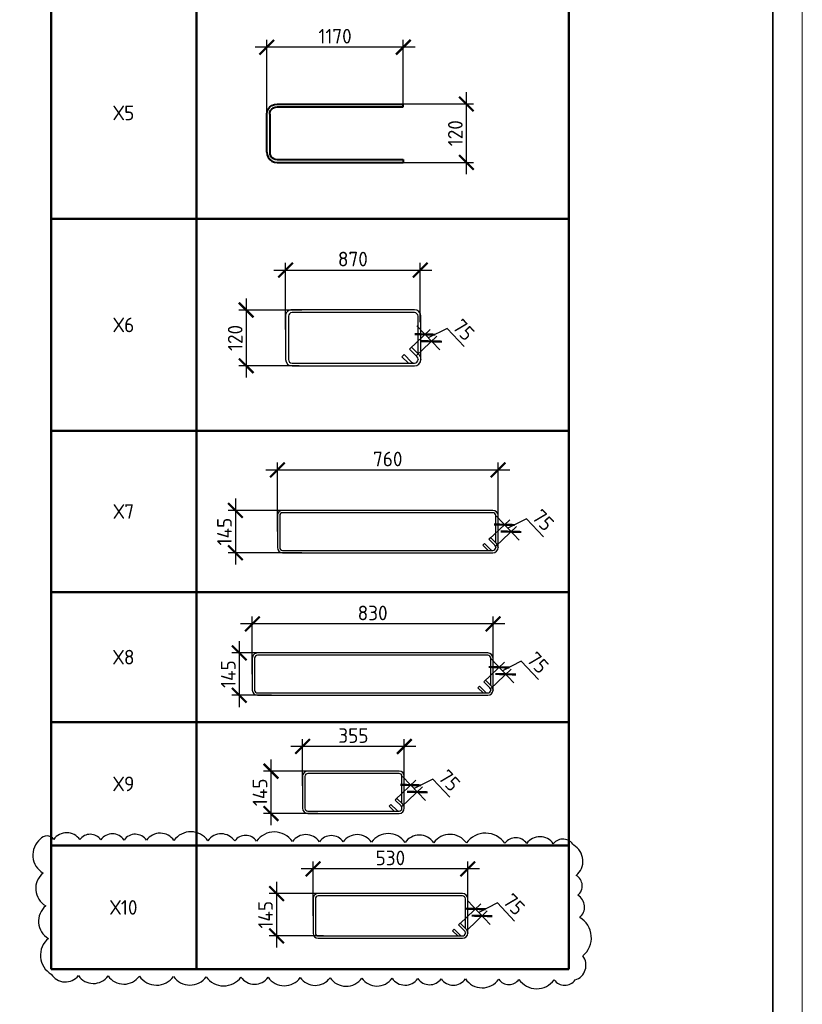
# Model space of a CAD drawing. Header units: millimetres. Extents: x 247266 to 730847, y -636031 to 10052.
# Tile 197 of 256: x 597741 to 611095, y -252646 to -235834. Entities that reach past the tile are written whole.
import ezdxf

# ---------------------------------------------------------------- set-up
doc = ezdxf.new("R2010")
doc.units = ezdxf.units.MM
for name, color, linetype, lineweight in [('Арм_хомуты', 7, 'Continuous', 18), ('Выноски', 7, 'Continuous', 20), ('размер', 7, 'Continuous', 25), ('ТОНКИЕ', 7, 'Continuous', 9)]:
    doc.layers.add(name, color=color, linetype=linetype, lineweight=lineweight)
for name, color, linetype in [('Исправления', 1, 'Continuous'), ('РАЗМЕРЫ', 7, 'Continuous'), ('ТОЛСТЫЕ_ОСНОВНЫЕ', 7, 'Continuous')]:
    doc.layers.add(name, color=color, linetype=linetype)
doc.styles.add('GOST 2.304', font='CS_Gost2304.shx')
doc.styles.add('GOST-2.304_Type-B', font='GOST_Common.ttf')
doc.dimstyles.new('СПДС', dxfattribs={"dimscale": 100, "dimtxt": 2.5, "dimasz": 2.5, "dimexe": 1.25, "dimexo": 0, "dimtad": 1, "dimdec": 0, "dimtxsty": 'GOST-2.304_Type-B', "dimblk": 'ARCHTICK', "dimcen": 2.5, "dimdle": 2, "dimadec": 0, "dimazin": 2, "dimtfac": 0.75, "dimtdec": 0, "dimtmove": 1, "dimatfit": 3, "dimfxl": 1, "dimtolj": 1, "dimarcsym": 1})

# ---------------------------------------------------------------- blocks, each defined once
blk = doc.blocks.new('*U3684')
at = {"layer": 'ТОЛСТЫЕ_ОСНОВНЫЕ', "lineweight": 35}
blk.add_lwpolyline([(20, 5), (836, 5), (836, 589), (20, 589)], close=True, dxfattribs=at)
at = {"layer": 'ТОНКИЕ'}
blk.add_lwpolyline([(0, 0), (841, 0), (841, 594), (0, 594)], close=True, dxfattribs=at)
blk = doc.blocks.new('*T1528')
at = {"layer": 'Выноски', "color": 0, "linetype": 'ByBlock', "lineweight": 50}
for p, q in [((0, 0), (8834, 0)), ((0, 0), (0, -27325)), ((2484, 0), (2484, -27325)), ((8834, 0), (8834, -27325)), ((0, -3110), (8834, -3110)), ((0, -7275), (8834, -7275)), ((0, -10895), (8834, -10895)), ((0, -14514), (8834, -14514)), ((0, -18133), (8834, -18133)), ((0, -20888), (8834, -20888)), ((0, -23106), (8834, -23106)), ((0, -25215), (8834, -25215)), ((0, -27325), (8834, -27325))]:
    blk.add_line(p, q, dxfattribs=at)
at = {"layer": 'Выноски', "color": 0, "char_height": 250, "width": 2183.67, "attachment_point": 5, "style": 'GOST-2.304_Type-B'}
for s, insert in [('Х2', (1242, -1555)), ('Х3', (1242, -5193)), ('Х4', (1242, -9085)), ('Х5', (1242, -12704)), ('Х6', (1242, -16324)), ('Х7', (1242, -19510)), ('Х8', (1242, -21997)), ('Х9', (1242, -24161)), ('Х10', (1242, -26270))]:
    blk.add_mtext(s, dxfattribs=dict(at, insert=insert))
blk = doc.blocks.new('*U138')
at = {"color": 0, "linetype": 'ByBlock', "lineweight": -2}
for p, q in [((-99.8, 25), (-99.8, 455.9)), ((-89.8, 455.9), (-99.8, 455.9)), ((-89.8, 25), (-89.8, 455.9)), ((89.8, 25), (89.8, 455.9)), ((89.8, 455.9), (99.8, 455.9)), ((99.8, 25), (99.8, 455.9)), ((-98.6, 15.9), (-99.8, 25)), ((-95.1, 7.5), (-98.6, 15.9)), ((-89.6, 0.3), (-95.1, 7.5)), ((-89, 18.5), (-89.8, 25)), ((-82.3, -5.3), (-89.6, 0.3)), ((-86.5, 12.5), (-89, 18.5)), ((-82.5, 7.3), (-86.5, 12.5)), ((-77.3, 3.3), (-82.5, 7.3)), ((-71.3, 0.9), (-77.3, 3.3)), ((-64.8, 0), (-71.3, 0.9)), ((-64.8, 0), (64.8, 0)), ((64.8, 0), (71.3, 0.9)), ((71.3, 0.9), (77.3, 3.3)), ((77.3, 3.3), (82.5, 7.3)), ((82.3, -5.3), (89.6, 0.3)), ((82.5, 7.3), (86.5, 12.5)), ((86.5, 12.5), (89, 18.5)), ((89, 18.5), (89.8, 25)), ((89.6, 0.3), (95.1, 7.5)), ((95.1, 7.5), (98.6, 15.9)), ((98.6, 15.9), (99.8, 25)), ((-73.9, -8.8), (-82.3, -5.3)), ((-64.8, -10), (-73.9, -8.8)), ((64.8, -10), (-64.8, -10)), ((64.8, -10), (73.9, -8.8)), ((73.9, -8.8), (82.3, -5.3))]:
    blk.add_line(p, q, dxfattribs=at)
at = {"style": 'GOST 2.304', "oblique": 15, "flags": 9}
for tag, p in [('ПОЗИЦИЯ', (993.5, -185)), ('ДИАМЕТР', (993.8, -189.3)), ('КЛАСС', (994.1, -193.8)), ('ДЛИНА', (994.5, -198.5)), ('МАССА', (994.8, -203.9))]:
    blk.add_attdef(tag, p, '', height=2.5, dxfattribs=at)
blk = doc.blocks.new('_ArchTick')
at = {"color": 0, "linetype": 'ByBlock', "const_width": 0.15}
blk.add_lwpolyline([(-0.5, -0.5), (0.5, 0.5)], dxfattribs=at)
blk = doc.blocks.new('*D1539')
at = {"layer": 'DEFPOINTS', "color": 0, "ltscale": 100}
for p in [(601957, -236304), (604286, -237323), (601957, -237505)]:
    blk.add_point(p, dxfattribs=at)
at = {"layer": 'размер', "color": 0, "lineweight": -2}
for p, q in [((601957, -237505), (601957, -236179)), ((604286, -237323), (604286, -236179)), ((604486, -236304), (601757, -236304))]:
    blk.add_line(p, q, dxfattribs=at)
at = {"layer": 'размер', "color": 0, "lineweight": -2, "ltscale": 100, "xscale": 250, "yscale": 250, "zscale": 250, "rotation": 180}
blk.add_blockref('_ArchTick', (601957, -236304), dxfattribs=at)
at = {"layer": 'размер', "color": 0, "lineweight": -2, "ltscale": 100, "xscale": 250, "yscale": 250, "zscale": 250}
blk.add_blockref('_ArchTick', (604286, -236304), dxfattribs=at)
at = {"layer": 'размер', "color": 0, "ltscale": 100, "insert": (603121, -236116), "char_height": 250, "attachment_point": 5, "style": 'GOST-2.304_Type-B'}
blk.add_mtext('\\A1;1170', dxfattribs=at)
blk = doc.blocks.new('*D1530')
at = {"layer": 'DEFPOINTS', "color": 0, "ltscale": 100}
for p in [(603657, -237273), (605362, -237273), (603954, -238271)]:
    blk.add_point(p, dxfattribs=at)
at = {"layer": 'РАЗМЕРЫ', "color": 0, "lineweight": -2}
for p, q in [((605362, -238471), (605362, -237073)), ((603657, -237273), (605487, -237273)), ((603954, -238271), (605487, -238271))]:
    blk.add_line(p, q, dxfattribs=at)
at = {"layer": 'РАЗМЕРЫ', "color": 0, "lineweight": -2, "ltscale": 100, "xscale": 250, "yscale": 250, "zscale": 250}
for p, rotation in [((605362, -237273), 90), ((605362, -238271), 270)]:
    blk.add_blockref('_ArchTick', p, dxfattribs=dict(at, rotation=rotation))
at = {"layer": 'РАЗМЕРЫ', "color": 0, "lineweight": 0, "ltscale": 100, "insert": (605174, -237772), "char_height": 250, "attachment_point": 5, "rotation": 90, "style": 'GOST-2.304_Type-B'}
blk.add_mtext('\\A1;120', dxfattribs=at)
blk = doc.blocks.new('*U139')
at = {"color": 0, "linetype": 'ByBlock', "lineweight": -2}
for p, q in [((432, 183.1), (12.5, 183.1)), ((432, 173.1), (12.5, 173.1)), ((47.8, 144), (22.3, 169.4)), ((32.8, 173.1), (54.9, 151.1)), ((-10, 160.6), (-10, 12.5)), ((-10, 159.6), (-10, 160.6)), ((22, 118.2), (-3.4, 143.7)), ((0, 159.6), (0, 160.6)), ((0, 140.3), (0, 12.5)), ((3.7, 150.8), (29.1, 125.3)), ((54.9, 151.1), (47.8, 144)), ((444.5, 12.5), (444.5, 160.6)), ((454.5, 12.5), (454.5, 160.6)), ((29.1, 125.3), (22, 118.2)), ((12.5, 0), (432, 0)), ((12.5, -10), (432, -10))]:
    blk.add_line(p, q, dxfattribs=at)
for centre, radius, start, end in [((12.5, 160.6), 22.5, 90, 180), ((12.5, 160.6), 12.5, 90, 180), ((13.5, 160.6), 12.5, 45, 90), ((432, 160.6), 22.5, 0, 90), ((432, 160.6), 12.5, 0, 90), ((12.5, 159.6), 22.5, 180, 225), ((12.5, 159.6), 12.5, 180, 225), ((12.5, 12.5), 22.5, 180, 270), ((12.5, 12.5), 12.5, 180, 270), ((432, 12.5), 12.5, 270, 0), ((432, 12.5), 22.5, 270, 0)]:
    blk.add_arc(centre, radius, start, end, dxfattribs=at)
at = {"style": 'GOST 2.304', "oblique": 15, "flags": 9}
for tag, p in [('ДИАМЕТР', (-52.8, -63)), ('КЛАСС', (-53, -68.7)), ('ПОЗИЦИЯ', (-52.3, -58)), ('ДЛИНА', (-52.5, -73.8)), ('МАССА', (-52.3, -78.3))]:
    blk.add_attdef(tag, p, '', height=2.5, dxfattribs=at)
blk = doc.blocks.new('*D1525')
at = {"layer": 'DEFPOINTS', "color": 0, "ltscale": 100}
for p in [(602553, -240792), (601606, -241743), (602509, -241743)]:
    blk.add_point(p, dxfattribs=at)
at = {"layer": 'РАЗМЕРЫ', "color": 0, "lineweight": -2}
for p, q in [((601606, -240592), (601606, -241943)), ((602553, -240792), (601481, -240792)), ((602509, -241743), (601481, -241743))]:
    blk.add_line(p, q, dxfattribs=at)
at = {"layer": 'РАЗМЕРЫ', "color": 0, "lineweight": -2, "ltscale": 100, "xscale": 250, "yscale": 250, "zscale": 250}
for p, rotation in [((601606, -240792), 90), ((601606, -241743), 270)]:
    blk.add_blockref('_ArchTick', p, dxfattribs=dict(at, rotation=rotation))
at = {"layer": 'РАЗМЕРЫ', "color": 0, "lineweight": 0, "ltscale": 100, "insert": (601418, -241268), "char_height": 250, "attachment_point": 5, "rotation": 90, "style": 'GOST-2.304_Type-B'}
blk.add_mtext('\\A1;120', dxfattribs=at)
blk = doc.blocks.new('*D1526')
at = {"layer": 'DEFPOINTS', "color": 0, "ltscale": 100}
for p in [(604575, -240109), (604575, -241001), (602276, -241124)]:
    blk.add_point(p, dxfattribs=at)
at = {"layer": 'РАЗМЕРЫ', "color": 0, "lineweight": -2}
for p, q in [((602276, -241124), (602276, -239984)), ((604575, -241001), (604575, -239984)), ((602076, -240109), (604775, -240109))]:
    blk.add_line(p, q, dxfattribs=at)
at = {"layer": 'РАЗМЕРЫ', "color": 0, "lineweight": -2, "ltscale": 100, "xscale": 250, "yscale": 250, "zscale": 250, "rotation": 180}
blk.add_blockref('_ArchTick', (602276, -240109), dxfattribs=at)
at = {"layer": 'РАЗМЕРЫ', "color": 0, "lineweight": -2, "ltscale": 100, "xscale": 250, "yscale": 250, "zscale": 250}
blk.add_blockref('_ArchTick', (604575, -240109), dxfattribs=at)
at = {"layer": 'РАЗМЕРЫ', "color": 0, "lineweight": 0, "ltscale": 100, "insert": (603426, -239921), "char_height": 250, "attachment_point": 5, "style": 'GOST-2.304_Type-B'}
blk.add_mtext('\\A1;870', dxfattribs=at)
blk = doc.blocks.new('*U1492')
at = {"color": 0, "linetype": 'ByBlock', "lineweight": -2}
for p, q in [((403.7, 171.8), (12.5, 171.8)), ((-10, 149.3), (-10, 12.5)), ((-10, 148.3), (-10, 149.3)), ((22, 106.9), (-3.4, 132.4)), ((0, 148.3), (0, 149.3)), ((0, 129), (0, 12.5)), ((3.7, 139.5), (29.1, 114)), ((403.7, 161.8), (12.5, 161.8)), ((47.8, 132.7), (22.3, 158.1)), ((32.8, 161.8), (54.9, 139.8)), ((54.9, 139.8), (47.8, 132.7)), ((416.2, 12.5), (416.2, 149.3)), ((426.2, 12.5), (426.2, 149.3)), ((29.1, 114), (22, 106.9)), ((12.5, 0), (403.7, 0)), ((12.5, -10), (403.7, -10))]:
    blk.add_line(p, q, dxfattribs=at)
for centre, radius, start, end in [((12.5, 149.3), 22.5, 90, 180), ((403.7, 149.3), 22.5, 0, 90), ((12.5, 148.3), 22.5, 180, 225), ((12.5, 149.3), 12.5, 90, 180), ((12.5, 148.3), 12.5, 180, 225), ((13.5, 149.3), 12.5, 45, 90), ((403.7, 149.3), 12.5, 0, 90), ((12.5, 12.5), 22.5, 180, 270), ((12.5, 12.5), 12.5, 180, 270), ((403.7, 12.5), 12.5, 270, 0), ((403.7, 12.5), 22.5, 270, 0)]:
    blk.add_arc(centre, radius, start, end, dxfattribs=at)
at = {"style": 'GOST 2.304', "oblique": 15, "flags": 9}
for tag, p in [('ДИАМЕТР', (-52.8, -63)), ('КЛАСС', (-53, -68.7)), ('ДЛИНА', (-52.5, -73.8)), ('ПОЗИЦИЯ', (-52.3, -58)), ('МАССА', (-52.3, -78.3))]:
    blk.add_attdef(tag, p, '', height=2.5, dxfattribs=at)
blk = doc.blocks.new('*D1534')
at = {"layer": 'DEFPOINTS', "color": 0, "ltscale": 100}
for p in [(602567, -248244), (602567, -248913), (604303, -248838)]:
    blk.add_point(p, dxfattribs=at)
at = {"layer": 'РАЗМЕРЫ', "color": 0, "lineweight": -2}
for p, q in [((602567, -248913), (602567, -248119)), ((604303, -248838), (604303, -248119)), ((604503, -248244), (602367, -248244))]:
    blk.add_line(p, q, dxfattribs=at)
at = {"layer": 'РАЗМЕРЫ', "color": 0, "lineweight": -2, "ltscale": 100, "xscale": 250, "yscale": 250, "zscale": 250, "rotation": 180}
blk.add_blockref('_ArchTick', (602567, -248244), dxfattribs=at)
at = {"layer": 'РАЗМЕРЫ', "color": 0, "lineweight": -2, "ltscale": 100, "xscale": 250, "yscale": 250, "zscale": 250}
blk.add_blockref('_ArchTick', (604303, -248244), dxfattribs=at)
at = {"layer": 'РАЗМЕРЫ', "color": 0, "lineweight": 0, "ltscale": 100, "insert": (603435, -248057), "char_height": 250, "attachment_point": 5, "style": 'GOST-2.304_Type-B'}
blk.add_mtext('\\A1;355', dxfattribs=at)
blk = doc.blocks.new('*D1523')
at = {"layer": 'DEFPOINTS', "color": 0, "ltscale": 100}
for p in [(602828, -248664), (602028, -249388), (602828, -249388)]:
    blk.add_point(p, dxfattribs=at)
at = {"layer": 'РАЗМЕРЫ', "color": 0, "lineweight": -2}
for p, q in [((602028, -248464), (602028, -249588)), ((602828, -248664), (601903, -248664)), ((602828, -249388), (601903, -249388))]:
    blk.add_line(p, q, dxfattribs=at)
at = {"layer": 'РАЗМЕРЫ', "color": 0, "lineweight": -2, "ltscale": 100, "xscale": 250, "yscale": 250, "zscale": 250}
for p, rotation in [((602028, -248664), 90), ((602028, -249388), 270)]:
    blk.add_blockref('_ArchTick', p, dxfattribs=dict(at, rotation=rotation))
at = {"layer": 'РАЗМЕРЫ', "color": 0, "lineweight": 0, "ltscale": 100, "insert": (601841, -249026), "char_height": 250, "attachment_point": 5, "rotation": 90, "style": 'GOST-2.304_Type-B'}
blk.add_mtext('\\A1;145', dxfattribs=at)
blk = doc.blocks.new('*U1490')
at = {"color": 0, "linetype": 'ByBlock', "lineweight": -2}
for p, q in [((999.5, 171.8), (12.5, 171.8)), ((-10, 149.3), (-10, 12.5)), ((-10, 148.3), (-10, 149.3)), ((22, 106.9), (-3.4, 132.4)), ((0, 148.3), (0, 149.3)), ((0, 129), (0, 12.5)), ((3.7, 139.5), (29.1, 114)), ((999.5, 161.8), (12.5, 161.8)), ((47.8, 132.7), (22.3, 158.1)), ((32.8, 161.8), (54.9, 139.8)), ((54.9, 139.8), (47.8, 132.7)), ((1012, 12.5), (1012, 149.3)), ((1022, 12.5), (1022, 149.3)), ((29.1, 114), (22, 106.9)), ((12.5, 0), (999.5, 0)), ((12.5, -10), (999.5, -10))]:
    blk.add_line(p, q, dxfattribs=at)
for centre, radius, start, end in [((12.5, 149.3), 22.5, 90, 180), ((999.5, 149.3), 22.5, 0, 90), ((12.5, 148.3), 22.5, 180, 225), ((12.5, 149.3), 12.5, 90, 180), ((12.5, 148.3), 12.5, 180, 225), ((13.5, 149.3), 12.5, 45, 90), ((999.5, 149.3), 12.5, 0, 90), ((12.5, 12.5), 22.5, 180, 270), ((12.5, 12.5), 12.5, 180, 270), ((999.5, 12.5), 12.5, 270, 0), ((999.5, 12.5), 22.5, 270, 0)]:
    blk.add_arc(centre, radius, start, end, dxfattribs=at)
at = {"style": 'GOST 2.304', "oblique": 15, "flags": 9}
for tag, p in [('ДИАМЕТР', (-52.8, -63)), ('КЛАСС', (-53, -68.7)), ('ДЛИНА', (-52.5, -73.8)), ('ПОЗИЦИЯ', (-52.3, -58)), ('МАССА', (-52.3, -78.3))]:
    blk.add_attdef(tag, p, '', height=2.5, dxfattribs=at)
blk = doc.blocks.new('*D1535')
at = {"layer": 'DEFPOINTS', "color": 0, "ltscale": 100}
for p in [(601710, -246151), (601710, -247008), (605817, -247008)]:
    blk.add_point(p, dxfattribs=at)
at = {"layer": 'РАЗМЕРЫ', "color": 0, "lineweight": -2}
for p, q in [((601710, -247008), (601710, -246026)), ((605817, -247008), (605817, -246026)), ((606017, -246151), (601510, -246151))]:
    blk.add_line(p, q, dxfattribs=at)
at = {"layer": 'РАЗМЕРЫ', "color": 0, "lineweight": -2, "ltscale": 100, "xscale": 250, "yscale": 250, "zscale": 250, "rotation": 180}
blk.add_blockref('_ArchTick', (601710, -246151), dxfattribs=at)
at = {"layer": 'РАЗМЕРЫ', "color": 0, "lineweight": -2, "ltscale": 100, "xscale": 250, "yscale": 250, "zscale": 250}
blk.add_blockref('_ArchTick', (605817, -246151), dxfattribs=at)
at = {"layer": 'РАЗМЕРЫ', "color": 0, "lineweight": 0, "ltscale": 100, "insert": (603763, -245964), "char_height": 250, "attachment_point": 5, "style": 'GOST-2.304_Type-B'}
blk.add_mtext('\\A1;830', dxfattribs=at)
blk = doc.blocks.new('*D1524')
at = {"layer": 'DEFPOINTS', "color": 0, "ltscale": 100}
for p in [(602040, -246647), (601488, -247370), (602040, -247370)]:
    blk.add_point(p, dxfattribs=at)
at = {"layer": 'РАЗМЕРЫ', "color": 0, "lineweight": -2}
for p, q in [((601488, -246447), (601488, -247570)), ((602040, -246647), (601363, -246647)), ((602040, -247370), (601363, -247370))]:
    blk.add_line(p, q, dxfattribs=at)
at = {"layer": 'РАЗМЕРЫ', "color": 0, "lineweight": -2, "ltscale": 100, "xscale": 250, "yscale": 250, "zscale": 250}
for p, rotation in [((601488, -246647), 90), ((601488, -247370), 270)]:
    blk.add_blockref('_ArchTick', p, dxfattribs=dict(at, rotation=rotation))
at = {"layer": 'РАЗМЕРЫ', "color": 0, "lineweight": 0, "ltscale": 100, "insert": (601300, -247008), "char_height": 250, "attachment_point": 5, "rotation": 90, "style": 'GOST-2.304_Type-B'}
blk.add_mtext('\\A1;145', dxfattribs=at)
blk = doc.blocks.new('*U1491')
at = {"color": 0, "linetype": 'ByBlock', "lineweight": -2}
for p, q in [((913.8, 171.8), (12.5, 171.8)), ((-10, 149.3), (-10, 12.5)), ((-10, 148.3), (-10, 149.3)), ((22, 106.9), (-3.4, 132.4)), ((0, 148.3), (0, 149.3)), ((0, 129), (0, 12.5)), ((3.7, 139.5), (29.1, 114)), ((913.8, 161.8), (12.5, 161.8)), ((47.8, 132.7), (22.3, 158.1)), ((32.8, 161.8), (54.9, 139.8)), ((54.9, 139.8), (47.8, 132.7)), ((926.3, 12.5), (926.3, 149.3)), ((936.3, 12.5), (936.3, 149.3)), ((29.1, 114), (22, 106.9)), ((12.5, 0), (913.8, 0)), ((12.5, -10), (913.8, -10))]:
    blk.add_line(p, q, dxfattribs=at)
for centre, radius, start, end in [((12.5, 149.3), 22.5, 90, 180), ((913.8, 149.3), 22.5, 0, 90), ((12.5, 148.3), 22.5, 180, 225), ((12.5, 149.3), 12.5, 90, 180), ((12.5, 148.3), 12.5, 180, 225), ((13.5, 149.3), 12.5, 45, 90), ((913.8, 149.3), 12.5, 0, 90), ((12.5, 12.5), 22.5, 180, 270), ((12.5, 12.5), 12.5, 180, 270), ((913.8, 12.5), 12.5, 270, 0), ((913.8, 12.5), 22.5, 270, 0)]:
    blk.add_arc(centre, radius, start, end, dxfattribs=at)
at = {"style": 'GOST 2.304', "oblique": 15, "flags": 9}
for tag, p in [('ДИАМЕТР', (-52.8, -63)), ('КЛАСС', (-53, -68.7)), ('ДЛИНА', (-52.5, -73.8)), ('ПОЗИЦИЯ', (-52.3, -58)), ('МАССА', (-52.3, -78.3))]:
    blk.add_attdef(tag, p, '', height=2.5, dxfattribs=at)
blk = doc.blocks.new('*D1532')
at = {"layer": 'DEFPOINTS', "color": 0, "ltscale": 100}
for p in [(605904, -243522), (602138, -244574), (605904, -244508)]:
    blk.add_point(p, dxfattribs=at)
at = {"layer": 'РАЗМЕРЫ', "color": 0, "lineweight": -2}
for p, q in [((602138, -244574), (602138, -243397)), ((605904, -244508), (605904, -243397)), ((601938, -243522), (606104, -243522))]:
    blk.add_line(p, q, dxfattribs=at)
at = {"layer": 'РАЗМЕРЫ', "color": 0, "lineweight": -2, "ltscale": 100, "xscale": 250, "yscale": 250, "zscale": 250, "rotation": 180}
blk.add_blockref('_ArchTick', (602138, -243522), dxfattribs=at)
at = {"layer": 'РАЗМЕРЫ', "color": 0, "lineweight": -2, "ltscale": 100, "xscale": 250, "yscale": 250, "zscale": 250}
blk.add_blockref('_ArchTick', (605904, -243522), dxfattribs=at)
at = {"layer": 'РАЗМЕРЫ', "color": 0, "lineweight": 0, "ltscale": 100, "insert": (604021, -243335), "char_height": 250, "attachment_point": 5, "style": 'GOST-2.304_Type-B'}
blk.add_mtext('\\A1;760', dxfattribs=at)
blk = doc.blocks.new('*D1533')
at = {"layer": 'DEFPOINTS', "color": 0, "ltscale": 100}
for p in [(602506, -244212), (601422, -244936), (602554, -244936)]:
    blk.add_point(p, dxfattribs=at)
at = {"layer": 'РАЗМЕРЫ', "color": 0, "lineweight": -2}
for p, q in [((601422, -244012), (601422, -245136)), ((602506, -244212), (601297, -244212)), ((602554, -244936), (601297, -244936))]:
    blk.add_line(p, q, dxfattribs=at)
at = {"layer": 'РАЗМЕРЫ', "color": 0, "lineweight": -2, "ltscale": 100, "xscale": 250, "yscale": 250, "zscale": 250}
for p, rotation in [((601422, -244212), 90), ((601422, -244936), 270)]:
    blk.add_blockref('_ArchTick', p, dxfattribs=dict(at, rotation=rotation))
at = {"layer": 'РАЗМЕРЫ', "color": 0, "lineweight": 0, "ltscale": 100, "insert": (601235, -244574), "char_height": 250, "attachment_point": 5, "rotation": 90, "style": 'GOST-2.304_Type-B'}
blk.add_mtext('\\A1;145', dxfattribs=at)
blk = doc.blocks.new('*D1519')
at = {"layer": 'DEFPOINTS', "color": 0, "ltscale": 100}
for p in [(604769, -241326), (604395, -241455), (604508, -241574)]:
    blk.add_point(p, dxfattribs=at)
at = {"layer": 'РАЗМЕРЫ', "color": 0, "lineweight": -2}
for p, q in [((604519, -241062), (604907, -241472)), ((604395, -241455), (604747, -241121)), ((604508, -241574), (604860, -241240)), ((605034, -241105), (604713, -241267)), ((605325, -241413), (605034, -241105))]:
    blk.add_line(p, q, dxfattribs=at)
at = {"layer": 'РАЗМЕРЫ', "color": 0, "lineweight": -2, "ltscale": 100, "xscale": 250, "yscale": 250, "zscale": 250}
for p, rotation in [((604656, -241207), 133.4647752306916), ((604769, -241326), 313.4647752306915)]:
    blk.add_blockref('_ArchTick', p, dxfattribs=dict(at, rotation=rotation))
at = {"layer": 'РАЗМЕРЫ', "color": 0, "ltscale": 100, "insert": (605316, -241130), "char_height": 250, "attachment_point": 5, "rotation": 313.4648, "style": 'GOST-2.304_Type-B'}
blk.add_mtext('\\A1;75', dxfattribs=at)
blk = doc.blocks.new('*D1520')
at = {"layer": 'DEFPOINTS', "color": 0, "ltscale": 100}
for p in [(606125, -244576), (605751, -244705), (605864, -244824)]:
    blk.add_point(p, dxfattribs=at)
at = {"layer": 'РАЗМЕРЫ', "color": 0, "lineweight": -2}
for p, q in [((605751, -244705), (606103, -244371)), ((605875, -244312), (606263, -244721)), ((606389, -244355), (606069, -244516)), ((606681, -244663), (606389, -244355)), ((605864, -244824), (606216, -244490))]:
    blk.add_line(p, q, dxfattribs=at)
at = {"layer": 'РАЗМЕРЫ', "color": 0, "lineweight": -2, "ltscale": 100, "xscale": 250, "yscale": 250, "zscale": 250}
for p, rotation in [((606012, -244457), 133.4647752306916), ((606125, -244576), 313.4647752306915)]:
    blk.add_blockref('_ArchTick', p, dxfattribs=dict(at, rotation=rotation))
at = {"layer": 'РАЗМЕРЫ', "color": 0, "ltscale": 100, "insert": (606672, -244379), "char_height": 250, "attachment_point": 5, "rotation": 313.4648, "style": 'GOST-2.304_Type-B'}
blk.add_mtext('\\A1;75', dxfattribs=at)
blk = doc.blocks.new('*D1521')
at = {"layer": 'DEFPOINTS', "color": 0, "ltscale": 100}
for p in [(605661, -247139), (606035, -247010), (605773, -247258)]:
    blk.add_point(p, dxfattribs=at)
at = {"layer": 'РАЗМЕРЫ', "color": 0, "lineweight": -2}
for p, q in [((605784, -246746), (606172, -247155)), ((606299, -246789), (605978, -246950)), ((606591, -247097), (606299, -246789)), ((605661, -247139), (606013, -246805)), ((605773, -247258), (606126, -246924))]:
    blk.add_line(p, q, dxfattribs=at)
at = {"layer": 'РАЗМЕРЫ', "color": 0, "lineweight": -2, "ltscale": 100, "xscale": 250, "yscale": 250, "zscale": 250}
for p, rotation in [((605922, -246891), 133.4647752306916), ((606035, -247010), 313.4647752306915)]:
    blk.add_blockref('_ArchTick', p, dxfattribs=dict(at, rotation=rotation))
at = {"layer": 'РАЗМЕРЫ', "color": 0, "ltscale": 100, "insert": (606582, -246813), "char_height": 250, "attachment_point": 5, "rotation": 313.4648, "style": 'GOST-2.304_Type-B'}
blk.add_mtext('\\A1;75', dxfattribs=at)
blk = doc.blocks.new('*D1522')
at = {"layer": 'DEFPOINTS', "color": 0, "ltscale": 100}
for p in [(604151, -249149), (604525, -249021), (604264, -249269)]:
    blk.add_point(p, dxfattribs=at)
at = {"layer": 'РАЗМЕРЫ', "color": 0, "lineweight": -2}
for p, q in [((604151, -249149), (604503, -248816)), ((604275, -248757), (604663, -249166)), ((604790, -248800), (604469, -248961)), ((605082, -249107), (604790, -248800)), ((604264, -249269), (604616, -248935))]:
    blk.add_line(p, q, dxfattribs=at)
at = {"layer": 'РАЗМЕРЫ', "color": 0, "lineweight": -2, "ltscale": 100, "xscale": 250, "yscale": 250, "zscale": 250}
for p, rotation in [((604413, -248902), 133.4647752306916), ((604525, -249021), 313.4647752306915)]:
    blk.add_blockref('_ArchTick', p, dxfattribs=dict(at, rotation=rotation))
at = {"layer": 'РАЗМЕРЫ', "color": 0, "ltscale": 100, "insert": (605072, -248824), "char_height": 250, "attachment_point": 5, "rotation": 313.4648, "style": 'GOST-2.304_Type-B'}
blk.add_mtext('\\A1;75', dxfattribs=at)
blk = doc.blocks.new('*U3184')
at = {"color": 0, "linetype": 'ByBlock', "lineweight": -2}
for p, q in [((631, 181.8), (12.5, 181.8)), ((631, 171.8), (12.5, 171.8)), ((32.8, 171.8), (54.9, 149.8)), ((-10, 159.3), (-10, 12.5)), ((-10, 158.3), (-10, 159.3)), ((22, 116.9), (-3.4, 142.4)), ((0, 158.3), (0, 159.3)), ((0, 139), (0, 12.5)), ((3.7, 149.5), (29.1, 124)), ((47.8, 142.7), (22.3, 168.1)), ((54.9, 149.8), (47.8, 142.7)), ((643.5, 12.5), (643.5, 159.3)), ((653.5, 12.5), (653.5, 159.3)), ((29.1, 124), (22, 116.9)), ((12.5, 0), (631, 0)), ((12.5, -10), (631, -10))]:
    blk.add_line(p, q, dxfattribs=at)
for centre, radius, start, end in [((12.5, 159.3), 22.5, 90, 180), ((12.5, 159.3), 12.5, 90, 180), ((13.5, 159.3), 12.5, 45, 90), ((631, 159.3), 22.5, 0, 90), ((631, 159.3), 12.5, 0, 90), ((12.5, 158.3), 22.5, 180, 225), ((12.5, 158.3), 12.5, 180, 225), ((12.5, 12.5), 22.5, 180, 270), ((12.5, 12.5), 12.5, 180, 270), ((631, 12.5), 12.5, 270, 0), ((631, 12.5), 22.5, 270, 0)]:
    blk.add_arc(centre, radius, start, end, dxfattribs=at)
at = {"style": 'GOST 2.304', "oblique": 15, "flags": 9}
for tag, p in [('ДИАМЕТР', (-52.8, -63)), ('КЛАСС', (-53, -68.7)), ('ДЛИНА', (-52.5, -73.8)), ('ПОЗИЦИЯ', (-52.3, -58)), ('МАССА', (-52.3, -78.3))]:
    blk.add_attdef(tag, p, '', height=2.5, dxfattribs=at)
blk = doc.blocks.new('*D3188')
at = {"layer": 'DEFPOINTS', "color": 0, "ltscale": 100}
for p in [(602746, -250335), (605386, -250929), (602746, -251136)]:
    blk.add_point(p, dxfattribs=at)
at = {"layer": 'РАЗМЕРЫ', "color": 0, "lineweight": -2}
for p, q in [((602746, -251136), (602746, -250210)), ((605386, -250929), (605386, -250210)), ((605586, -250335), (602546, -250335))]:
    blk.add_line(p, q, dxfattribs=at)
at = {"layer": 'РАЗМЕРЫ', "color": 0, "lineweight": -2, "ltscale": 100, "xscale": 250, "yscale": 250, "zscale": 250, "rotation": 180}
blk.add_blockref('_ArchTick', (602746, -250335), dxfattribs=at)
at = {"layer": 'РАЗМЕРЫ', "color": 0, "lineweight": -2, "ltscale": 100, "xscale": 250, "yscale": 250, "zscale": 250}
blk.add_blockref('_ArchTick', (605386, -250335), dxfattribs=at)
at = {"layer": 'РАЗМЕРЫ', "color": 0, "lineweight": 0, "ltscale": 100, "insert": (604066, -250147), "char_height": 250, "attachment_point": 5, "style": 'GOST-2.304_Type-B'}
blk.add_mtext('\\A1;530', dxfattribs=at)
blk = doc.blocks.new('*D3189')
at = {"layer": 'DEFPOINTS', "color": 0, "ltscale": 100}
for p in [(602923, -250755), (602123, -251478), (602923, -251478)]:
    blk.add_point(p, dxfattribs=at)
at = {"layer": 'РАЗМЕРЫ', "color": 0, "lineweight": -2}
for p, q in [((602123, -250555), (602123, -251678)), ((602923, -250755), (601998, -250755)), ((602923, -251478), (601998, -251478))]:
    blk.add_line(p, q, dxfattribs=at)
at = {"layer": 'РАЗМЕРЫ', "color": 0, "lineweight": -2, "ltscale": 100, "xscale": 250, "yscale": 250, "zscale": 250}
for p, rotation in [((602123, -250755), 90), ((602123, -251478), 270)]:
    blk.add_blockref('_ArchTick', p, dxfattribs=dict(at, rotation=rotation))
at = {"layer": 'РАЗМЕРЫ', "color": 0, "lineweight": 0, "ltscale": 100, "insert": (601935, -251117), "char_height": 250, "attachment_point": 5, "rotation": 90, "style": 'GOST-2.304_Type-B'}
blk.add_mtext('\\A1;145', dxfattribs=at)
blk = doc.blocks.new('*D3190')
at = {"layer": 'DEFPOINTS', "color": 0, "ltscale": 100}
for p in [(605630, -251137), (605255, -251266), (605368, -251385)]:
    blk.add_point(p, dxfattribs=at)
at = {"layer": 'РАЗМЕРЫ', "color": 0, "lineweight": -2}
for p, q in [((605255, -251266), (605608, -250932)), ((605379, -250873), (605767, -251282)), ((605894, -250916), (605573, -251078)), ((606186, -251224), (605894, -250916)), ((605368, -251385), (605720, -251051))]:
    blk.add_line(p, q, dxfattribs=at)
at = {"layer": 'РАЗМЕРЫ', "color": 0, "lineweight": -2, "ltscale": 100, "xscale": 250, "yscale": 250, "zscale": 250}
for p, rotation in [((605517, -251018), 133.4647752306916), ((605630, -251137), 313.4647752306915)]:
    blk.add_blockref('_ArchTick', p, dxfattribs=dict(at, rotation=rotation))
at = {"layer": 'РАЗМЕРЫ', "color": 0, "ltscale": 100, "insert": (606176, -250940), "char_height": 250, "attachment_point": 5, "rotation": 313.4648, "style": 'GOST-2.304_Type-B'}
blk.add_mtext('\\A1;75', dxfattribs=at)

msp = doc.modelspace()

# ---------------------------------------------------------------- linework, layer by layer
at = {"layer": 'Исправления'}
msp.add_lwpolyline([(598091.27, -249828.13, 0.52056705), (598138.39, -250403.98, 0.52056705), (598184.28, -250964.72, 0.52056705), (598229.88, -251521.95, 0.52056705), (598279.72, -252130.95, 0.52056705), (598741.79, -252155.82, 0.52056705), (599249.85, -252160.22, 0.52056705), (599783.5, -252164.85, 0.52056705), (600366.63, -252169.91, 0.52056705), (600924.44, -252174.75, 0.52056705), (601516.78, -252179.89, 0.52056705), (601979.17, -252183.9, 0.52056705), (602528.95, -252188.67, 0.52056705), (603035.64, -252193.07, 0.52056705), (603579.28, -252197.78, 0.52056705), (604094.23, -252202.25, 0.52056705), (604533.21, -252206.06, 0.52056705), (604932.78, -252209.53, 0.52056705), (605346.16, -252213.11, 0.52056705), (605917.24, -252218.07, 0.52056705), (606260.08, -252221.04, 0.52056705), (606859.64, -252226.24, 0.52056705), (607220.11, -252229.37, 0.52056705), (607349.74, -251819.27, 0.52056705), (607295.99, -251162.49, 0.52056705), (607265.07, -250784.75, 0.52056705), (607237.37, -250446.18, 0.52056705), (607195.15, -249930.35, 0.52056705), (606846.27, -249904.08, 0.52056705), (606392, -249900.14, 0.52056705), (606020.28, -249896.92, 0.52056705), (605364.05, -249891.22, 0.52056705), (604806.24, -249886.38, 0.52056705), (604315.7, -249882.13, 0.52056705), (603744.26, -249877.17, 0.52056705), (603260.54, -249872.97, 0.52056705), (602855.12, -249869.46, 0.52056705), (602394.35, -249865.46, 0.52056705), (601782.5, -249860.15, 0.52056705), (601410.7, -249856.92, 0.52056705), (600951.99, -249852.94, 0.52056705), (600373.33, -249847.92, 0.52056705), (599906.07, -249843.87, 0.52056705), (599521.41, -249840.53, 0.52056705), (599124.39, -249837.09, 0.52056705), (598767.31, -249833.99, 0.52056705), (598321.07, -249830.12, 0.52056705)], format="xyb", close=True, dxfattribs=at)

# ---------------------------------------------------------------- block references
at = {"xscale": 100, "yscale": 100, "zscale": 100}
msp.add_blockref('*U3684', (526994.57, -281741.36, 3100), dxfattribs=at)
msp.add_blockref('*T1528', (598275.23, -224721.34))
at = {"lineweight": 30, "rotation": 180}
for name, p, xscale, yscale, zscale in [('*U139', (604537.2, -240835.88, 1800), 4.97475, 4.97475, 4.97475), ('*U1491', (605864.17, -244252.17, 685.63), 3.9798, 3.9798, 3.9798), ('*U1490', (605777.2, -246686.32), 3.9798, 3.9798, 3.9798), ('*U1492', (604263.5, -248704.13), 3.9798, 3.9798, 3.9798), ('*U3184', (605346.49, -250794.54), 3.9798, 3.9798, 3.9798)]:
    msp.add_blockref(name, p, dxfattribs=dict(at, xscale=xscale, yscale=yscale, zscale=zscale))
at = {"layer": 'Арм_хомуты', "lineweight": 40, "xscale": 5, "yscale": 5, "zscale": 5, "rotation": 270}
msp.add_blockref('*U138', (602006.51, -237772.26), dxfattribs=at)

# ---------------------------------------------------------------- dimensions: what is measured, and where the dimension line sits
at = {"layer": 'размер'}
dim = msp.add_linear_dim(base=(601956.51, -236304.22), p1=(604286.02, -237323.12), p2=(601956.51, -237505.03), text='1170', dimstyle='СПДС', dxfattribs=at)
dim.commit()
dim.dimension.update_dxf_attribs({"geometry": '*D1539', "text_midpoint": (603121.27, -236116.34)})
at = {"layer": 'РАЗМЕРЫ', "lineweight": 0}
for base, p1, p2, picture, middle in [((605361.94, -237273.12), (603953.75, -238271.4), (603656.52, -237273.12), '*D1530', (605174.31, -237772.26)), ((601605.71, -241742.92, 1800), (602552.7, -240792.12, 1800), (602509.38, -241742.92, 1800), '*D1525', (601418.09, -241267.52, 1800))]:
    dim = msp.add_linear_dim(base=base, p1=p1, p2=p2, angle=90, text='120', dimstyle='СПДС', override={"dimlfac": 0.2, "dimtofl": 0}, dxfattribs=at)
    dim.commit()
    dim.dimension.update_dxf_attribs({"geometry": picture, "text_midpoint": middle})
for base, p1, p2, text, override, picture, middle in [((604575.42, -240109.35), (602276.24, -241123.69, 1800), (604575.42, -241000.75, 1800), '870', {"dimlfac": 0.2, "dimtofl": 0}, '*D1526', (603425.83, -239921.47)), ((605903.97, -243522.47), (602137.99, -244574.14, 685.63), (605903.97, -244507.88, 685.63), '760', {"dimlfac": 0.2, "dimrnd": 5}, '*D1532', (604020.98, -243334.6)), ((601709.99, -246151.32, 291.79), (605817, -247008.29), (601709.99, -247008.29), '830', {"dimlfac": 0.2, "dimrnd": 5}, '*D1535', (603763.49, -245963.7, 291.79)), ((602567.48, -248244.3), (604303.3, -248838.12), (602567.48, -248913.34), '355', {"dimlfac": 0.2, "dimrnd": 5}, '*D1534', (603435.39, -248056.67))]:
    dim = msp.add_linear_dim(base=base, p1=p1, p2=p2, text=text, dimstyle='СПДС', override=override, dxfattribs=at)
    dim.commit()
    dim.dimension.update_dxf_attribs({"geometry": picture, "text_midpoint": middle})
at = {"layer": 'РАЗМЕРЫ'}
for p1, p2, picture, middle in [((604394.87, -241455.1), (604507.79, -241574.23), '*D1519', (605212.87, -241021.23)), ((605750.74, -244704.54), (605863.65, -244823.67), '*D1520', (606568.73, -244270.68)), ((605660.57, -247138.68), (605773.49, -247257.81), '*D1521', (606478.57, -246704.81)), ((604151.14, -249149.49), (604264.05, -249268.63), '*D1522', (604969.13, -248715.63)), ((605255.41, -251265.75), (605368.33, -251384.88), '*D3190', (606073.41, -250831.88))]:
    dim = msp.add_aligned_dim(p1=p1, p2=p2, distance=360.15, text='75', dimstyle='СПДС', override={"dimlfac": 0.2, "dimrnd": 5}, dxfattribs=at)
    dim.commit()
    dim.dimension.update_dxf_attribs({"geometry": picture, "text_midpoint": middle})
at = {"layer": 'РАЗМЕРЫ', "lineweight": 0}
for base, p1, p2, picture, middle in [((601422.15, -244935.9), (602506.47, -244212.38, 685.63), (602553.79, -244935.9, 685.63), '*D1533', (601234.53, -244574.14)), ((601487.73, -247370.05, 291.79), (602039.84, -246646.53), (602039.84, -247370.05), '*D1524', (601300.11, -247008.29, 291.79)), ((602028.27, -249387.85), (602828.22, -248664.33), (602828.22, -249387.85), '*D1523', (601840.64, -249026.09)), ((602122.87, -251478.27), (602922.83, -250754.75), (602922.83, -251478.27), '*D3189', (601935.25, -251116.51))]:
    dim = msp.add_linear_dim(base=base, p1=p1, p2=p2, angle=90, dimstyle='СПДС', override={"dimlfac": 0.2}, dxfattribs=at)
    dim.commit()
    dim.dimension.update_dxf_attribs({"geometry": picture, "text_midpoint": middle})
dim = msp.add_linear_dim(base=(602745.85, -250334.72), p1=(605386.29, -250928.54), p2=(602745.85, -251136.41), dimstyle='СПДС', override={"dimlfac": 0.2, "dimrnd": 5}, dxfattribs=at)
dim.commit()
dim.dimension.update_dxf_attribs({"geometry": '*D3188', "text_midpoint": (604066.07, -250147.09)})

doc.saveas('drawing.dxf')
